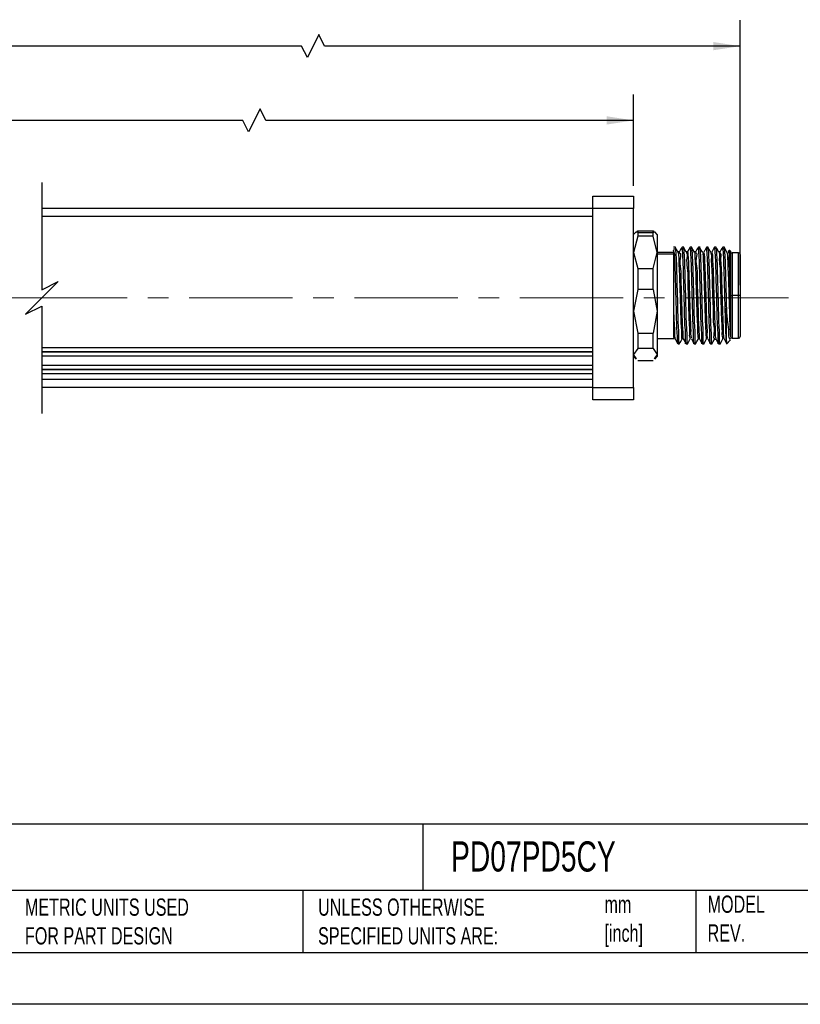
# Model space of a CAD drawing. Header units: millimetres. Extents: x 0 to 279, y 0 to 216.
# Tile 2 of 4: x 106 to 202, y 0 to 121. Entities that reach past the tile are written whole.
import ezdxf

# ---------------------------------------------------------------- set-up
doc = ezdxf.new("R2010")
doc.units = ezdxf.units.MM
doc.linetypes.add('CENTERX2', pattern=[20.32, 12.7, -2.54, 2.54, -2.54])
doc.layers.add('CENTER', color=40, linetype='CENTERX2')
doc.layers.add('DIMENSIONS', color=140, linetype='Continuous', lineweight=25)
doc.layers.add('TEXT', color=140, linetype='Continuous', lineweight=25)
doc.styles.add('SLDTEXTSTYLE0', font='TXT', dxfattribs={"width": 0.7})
doc.dimstyles.new('SLDDIMSTYLE1', dxfattribs={"dimtxt": 2.158008, "dimasz": 3.302, "dimexe": 0, "dimexo": 0.0625, "dimgap": 0.539502, "dimtad": 0, "dimtih": 1, "dimtoh": 1, "dimdec": 1, "dimrnd": 1e-09, "dimzin": 4, "dimdsep": 46, "dimtxsty": 'SLDTEXTSTYLE0', "dimsah": 1, "dimcen": 0.09, "dimadec": 0, "dimazin": 1, "dimtfac": 1, "dimtdec": 1, "dimtofl": 0, "dimtmove": 0, "dimatfit": 3, "dimfxl": 0, "dimfrac": 2, "dimtolj": 1, "dimtzin": 12, "dimarcsym": 0})
doc.dimstyles.new('SLDDIMSTYLE3', dxfattribs={"dimtxt": 2.158008, "dimasz": 3.302, "dimexe": 0, "dimexo": 0.0625, "dimgap": 0.539502, "dimtad": 0, "dimtih": 1, "dimtoh": 1, "dimdec": 1, "dimrnd": 1e-09, "dimzin": 12, "dimdsep": 46, "dimtxsty": 'SLDTEXTSTYLE0', "dimsah": 1, "dimcen": 0.09, "dimadec": 0, "dimazin": 3, "dimtfac": 1, "dimtdec": 1, "dimtofl": 0, "dimtmove": 0, "dimatfit": 3, "dimfxl": 0, "dimfrac": 2, "dimtolj": 1, "dimtzin": 12, "dimarcsym": 0})

# ---------------------------------------------------------------- blocks, each defined once
blk = doc.blocks.new('_D_5')
at = {"layer": 'DIMENSIONS'}
for p, q in [((30.26, 100.55), (30.26, 111.76)), ((181.64, 100.55), (181.64, 111.76)), ((135.74, 110), (134.33, 107.18)), ((136.44, 108.59), (135.74, 110)), ((30.26, 108.59), (81.4, 108.59)), ((84.32, 108.59), (83.6, 108.59)), ((83.6, 108.59), (83.6, 105.16)), ((92.53, 108.59), (93.25, 108.59)), ((93.25, 108.59), (93.25, 105.16)), ((133.62, 108.59), (95.45, 108.59)), ((134.33, 107.18), (133.62, 108.59)), ((181.64, 108.59), (136.44, 108.59)), ((83.6, 105.16), (84.32, 105.16)), ((93.25, 105.16), (92.53, 105.16))]:
    blk.add_line(p, q, dxfattribs=at)
for points in [[(30.26, 108.59), (33.56, 108.08), (33.56, 109.1)], [(181.64, 108.59), (178.34, 109.1), (178.34, 108.08)]]:
    blk.add_solid(points, dxfattribs=at)
at = {"layer": 'DIMENSIONS', "char_height": 2.117, "attachment_point": 1, "style": 'SLDTEXTSTYLE0'}
for s, insert in [('660.0', (84.32, 111.8)), ('25.98', (84.32, 107.89))]:
    blk.add_mtext(s, dxfattribs=dict(at, insert=insert))
blk = doc.blocks.new('_D_6')
at = {"layer": 'DIMENSIONS'}
for p, q in [((30.26, 100.55), (30.26, 120.89)), ((194.74, 88.35), (194.74, 120.89)), ((142.96, 119.13), (141.55, 116.3)), ((143.66, 117.71), (142.96, 119.13)), ((30.26, 117.71), (82.74, 117.71)), ((85.66, 117.71), (84.93, 117.71)), ((84.93, 117.71), (84.93, 114.28)), ((93.87, 117.71), (94.59, 117.71)), ((94.59, 117.71), (94.59, 114.28)), ((140.84, 117.71), (96.79, 117.71)), ((141.55, 116.3), (140.84, 117.71)), ((194.74, 117.71), (143.66, 117.71)), ((84.93, 114.28), (85.66, 114.28)), ((94.59, 114.28), (93.87, 114.28))]:
    blk.add_line(p, q, dxfattribs=at)
for points in [[(30.26, 117.71), (33.56, 117.21), (33.56, 118.22)], [(194.74, 117.71), (191.44, 118.22), (191.44, 117.21)]]:
    blk.add_solid(points, dxfattribs=at)
at = {"layer": 'DIMENSIONS', "char_height": 2.117, "attachment_point": 1, "style": 'SLDTEXTSTYLE0'}
for s, insert in [('673.1', (85.66, 120.93)), ('26.50', (85.66, 117.01))]:
    blk.add_mtext(s, dxfattribs=dict(at, insert=insert))

msp = doc.modelspace()

# ---------------------------------------------------------------- linework, layer by layer
for p, q in [((176.64, 99.28), (181.64, 99.28)), ((176.64, 97.78), (176.64, 99.28)), ((181.64, 99.28), (181.64, 97.78)), ((176.64, 97.78), (108.92, 97.78)), ((176.64, 96.78), (108.92, 96.78)), ((181.64, 97.78), (176.64, 97.78)), ((176.64, 75.78), (176.64, 97.78)), ((181.64, 75.78), (181.64, 97.78)), ((181.96, 94.89), (181.64, 94.58)), ((182, 94.84), (182.14, 95.04)), ((182.14, 95.04), (182.14, 94.8)), ((182.14, 95.04), (184.04, 95.04)), ((182.14, 94.8), (182.14, 94.35)), ((182.14, 94.8), (184.04, 94.8)), ((184.04, 94.8), (184.04, 95.04)), ((184.04, 95.04), (184.18, 94.84)), ((184.04, 94.35), (184.04, 94.8)), ((184.54, 94.58), (184.23, 94.89)), ((184.54, 94.58), (184.54, 92.38)), ((182.14, 94.35), (181.64, 92.38)), ((184.04, 94.35), (182.14, 94.35)), ((184.54, 92.38), (184.04, 94.35)), ((181.64, 92.38), (182.14, 90.41)), ((184.04, 90.41), (184.54, 92.38)), ((186.54, 92.38), (184.54, 92.38)), ((184.54, 92.38), (184.54, 85.14)), ((184.54, 92.2), (186.54, 92.2)), ((186.8, 93.03), (186.54, 93.03)), ((186.54, 92.82), (186.79, 92.82)), ((186.69, 92.07), (186.54, 92.66)), ((186.54, 92.66), (186.54, 91.85)), ((186.75, 92.93), (186.79, 92.82)), ((187.26, 92.43), (187.1, 92.43)), ((187.64, 92.82), (187.59, 92.94)), ((187.8, 93.03), (187.6, 93.03)), ((187.79, 92.82), (187.64, 92.82)), ((187.75, 92.93), (187.79, 92.82)), ((188.26, 92.43), (188.1, 92.43)), ((188.64, 92.82), (188.59, 92.95)), ((188.8, 93.03), (188.6, 93.03)), ((188.79, 92.82), (188.64, 92.82)), ((188.75, 92.93), (188.79, 92.82)), ((189.26, 92.43), (189.1, 92.43)), ((189.64, 92.82), (189.59, 92.94)), ((189.8, 93.03), (189.6, 93.03)), ((189.79, 92.82), (189.64, 92.82)), ((189.78, 92.88), (189.79, 92.82)), ((190.23, 92.31), (190.25, 92.42)), ((190.8, 93.03), (190.6, 93.03)), ((190.64, 92.82), (190.62, 92.92)), ((190.79, 92.82), (190.64, 92.82)), ((190.75, 92.93), (190.79, 92.82)), ((191.64, 92.82), (191.59, 92.94)), ((191.8, 93.03), (191.6, 93.03)), ((191.79, 92.82), (191.64, 92.82)), ((191.75, 92.93), (191.79, 92.82)), ((192.26, 92.43), (192.1, 92.43)), ((192.64, 92.82), (192.59, 92.94)), ((192.8, 93.03), (192.6, 93.03)), ((192.64, 92.82), (192.79, 92.82)), ((192.75, 92.93), (192.79, 92.82)), ((193.36, 92.62), (193.24, 92.42)), ((193.54, 92.53), (193.42, 92.65)), ((193.54, 92.53), (193.54, 87.75)), ((194.54, 92.33), (193.74, 92.33)), ((193.74, 92.33), (193.74, 87.08)), ((194.54, 87.08), (194.54, 92.33)), ((194.74, 92.13), (194.74, 87.08)), ((186.54, 91.85), (186.54, 85.81)), ((182.14, 90.41), (182.14, 87.83)), ((182.14, 90.41), (184.04, 90.41)), ((184.04, 87.83), (184.04, 90.41)), ((182.14, 87.83), (181.64, 85.14)), ((184.04, 87.83), (182.14, 87.83)), ((184.04, 87.83), (184.54, 85.14)), ((193.54, 87.75), (193.54, 85.81)), ((193.54, 87.08), (193.74, 87.08)), ((194.54, 87.08), (193.74, 87.08)), ((193.74, 87.08), (193.74, 81.83)), ((194.74, 87.08), (194.54, 87.08)), ((194.54, 81.83), (194.54, 87.08)), ((194.74, 87.08), (194.74, 82.03)), ((181.64, 85.14), (182.14, 82.45)), ((184.54, 85.14), (184.04, 82.45)), ((184.54, 85.14), (184.54, 79.83)), ((186.54, 85.81), (186.54, 82.04)), ((193.04, 81.52), (193.04, 85.54)), ((193.54, 85.81), (193.54, 82.04)), ((182.14, 82.45), (184.04, 82.45)), ((182.14, 82.45), (182.14, 80.55)), ((184.04, 80.55), (184.04, 82.45)), ((184.54, 81.78), (186.54, 81.78)), ((186.54, 82.04), (186.6, 81.73)), ((187.1, 81.13), (187.3, 81.13)), ((188.1, 81.13), (188.3, 81.13)), ((189.1, 81.13), (189.3, 81.13)), ((190.1, 81.13), (190.3, 81.13)), ((191.1, 81.13), (191.3, 81.13)), ((191.6, 81.73), (191.75, 81.73)), ((192.1, 81.13), (192.3, 81.13)), ((193.04, 81.12), (193.55, 81.63)), ((193.47, 81.73), (193.56, 81.88)), ((193.74, 81.83), (194.54, 81.83)), ((108.92, 80.68), (176.64, 80.68)), ((108.92, 80.19), (176.64, 80.19)), ((108.92, 80.15), (176.64, 80.15)), ((182.14, 80.55), (181.64, 79.83)), ((184.04, 80.55), (182.14, 80.55)), ((184.04, 80.55), (184.54, 79.83)), ((108.92, 79.66), (176.64, 79.66)), ((182, 79.31), (181.64, 79.83)), ((181.64, 79.58), (181.96, 79.26)), ((182.14, 79.11), (184.04, 79.11)), ((184.54, 79.83), (184.18, 79.31)), ((184.23, 79.26), (184.54, 79.58)), ((184.54, 79.83), (184.54, 79.58)), ((108.92, 78.52), (176.64, 78.52)), ((108.92, 78.03), (176.64, 78.03)), ((108.92, 78), (176.64, 78)), ((108.92, 77.51), (176.64, 77.51)), ((176.64, 76.78), (108.92, 76.78)), ((176.64, 75.78), (108.92, 75.78)), ((176.64, 75.78), (181.64, 75.78)), ((176.64, 74.28), (176.64, 75.78)), ((181.64, 75.78), (181.64, 74.28)), ((181.64, 74.28), (176.64, 74.28))]:
    msp.add_line(p, q)
at = {"color": 7, "linetype": 'Continuous'}
msp.add_line((279.4, 0), (0, 0), dxfattribs=at)
at = {"flags": 128}
for points in [[(186.69, 92.07), (186.62, 91.96), (186.54, 91.85)], [(187.11, 92.41), (186.93, 92.72), (186.76, 93.02)], [(187.6, 93.02), (187.42, 92.72), (187.24, 92.42)], [(188.11, 92.41), (187.93, 92.72), (187.76, 93.02)], [(188.59, 93.02), (188.42, 92.72), (188.24, 92.41)], [(189.11, 92.42), (188.93, 92.72), (188.76, 93.02)], [(189.6, 93.03), (189.42, 92.72), (189.24, 92.42)], [(190.13, 92.35), (189.95, 92.65), (189.77, 92.95)], [(191.11, 92.42), (190.93, 92.72), (190.76, 93.02)], [(191.6, 93.02), (191.42, 92.72), (191.24, 92.42)], [(192.11, 92.42), (191.93, 92.72), (191.76, 93.02)], [(192.6, 93.02), (192.42, 92.72), (192.24, 92.42)], [(193.11, 92.41), (192.93, 92.72), (192.76, 93.02)], [(186.75, 81.74), (186.92, 81.43), (187.1, 81.13)], [(187.25, 81.13), (187.43, 81.43), (187.61, 81.74)], [(187.74, 81.74), (187.92, 81.44), (188.09, 81.13)], [(188.26, 81.13), (188.43, 81.43), (188.61, 81.74)], [(188.74, 81.74), (188.92, 81.43), (189.1, 81.13)], [(189.26, 81.13), (189.43, 81.43), (189.61, 81.74)], [(189.75, 81.74), (189.92, 81.43), (190.1, 81.13)], [(190.26, 81.13), (190.43, 81.43), (190.61, 81.74)], [(190.75, 81.74), (190.92, 81.43), (191.1, 81.13)], [(191.26, 81.13), (191.43, 81.43), (191.61, 81.74)], [(191.74, 81.74), (191.92, 81.44), (192.09, 81.13)], [(192.26, 81.13), (192.43, 81.43), (192.61, 81.74)], [(192.75, 81.74), (192.92, 81.43), (193.1, 81.13)]]:
    msp.add_lwpolyline(points, dxfattribs=at)
for centre, start, end in [((193.74, 92.13), 90.0051, 179.9938), ((194.54, 92.13), 0.0062, 89.9949), ((193.74, 82.03), 180.0063, 269.9947), ((194.54, 82.03), 270.0053, 359.9937)]:
    msp.add_arc(centre, 0.2, start, end)
for points, knots in [([(187.1, 81.2), (187.1, 81.18), (187.03, 80.97), (187.03, 82.27), (186.95, 82.92), (186.92, 84.82), (186.86, 86.69), (186.81, 88.7), (186.76, 90.49), (186.71, 91.59), (186.69, 92.07)], [0, 0, 0, 0, 0.004389, 0.055202, 0.16638, 0.324301, 0.509477, 0.699035, 0.869561, 1, 1, 1, 1]), ([(186.79, 92.82), (186.81, 92.48), (186.88, 91.56), (186.92, 89.91), (186.98, 87.8), (187.05, 85.68), (187.07, 83.44), (187.2, 82.6), (187.14, 80.94), (187.25, 81.22), (187.26, 81.24)], [0, 0, 0, 0, 0.087716, 0.236642, 0.424168, 0.621772, 0.799393, 0.930024, 0.993877, 1, 1, 1, 1]), ([(187.11, 92.35), (187.12, 92.3), (187.2, 91.99), (187.18, 91.22), (187.27, 89.96), (187.31, 88.36), (187.36, 86.59), (187.42, 84.96), (187.45, 83.32), (187.54, 82.73), (187.52, 81.6), (187.6, 81.79), (187.6, 81.81)], [0, 0, 0, 0, 0.014122, 0.090655, 0.214291, 0.370656, 0.541528, 0.706991, 0.847764, 0.947459, 0.994572, 1, 1, 1, 1]), ([(187.25, 92.34), (187.26, 92.34), (187.5, 92.26), (187.2, 91.33), (187.47, 90.29), (187.44, 88.6), (187.52, 86.79), (187.57, 85.08), (187.61, 83.34), (187.68, 82.78), (187.69, 81.59), (187.74, 81.75), (187.74, 81.76)], [0, 0, 0, 0, 0.003791, 0.068685, 0.188052, 0.346787, 0.52471, 0.69919, 0.848041, 0.952359, 0.999017, 1, 1, 1, 1]), ([(188.1, 81.23), (188.09, 81.21), (187.99, 80.94), (188.05, 82.61), (187.92, 83.43), (187.9, 85.68), (187.83, 87.8), (187.77, 89.91), (187.73, 91.56), (187.66, 92.48), (187.64, 92.82)], [0, 0, 0, 0, 0.00466, 0.068608, 0.19943, 0.377313, 0.575208, 0.76301, 0.912155, 1, 1, 1, 1]), ([(187.79, 92.82), (187.81, 92.48), (187.88, 91.56), (187.92, 89.91), (187.98, 87.8), (188.05, 85.68), (188.07, 83.44), (188.2, 82.6), (188.14, 80.94), (188.25, 81.22), (188.26, 81.25)], [0, 0, 0, 0, 0.0877015, 0.2366038, 0.4240995, 0.6216713, 0.7992637, 0.9298727, 0.9937163, 1, 1, 1, 1]), ([(188.11, 92.34), (188.11, 92.34), (188.32, 92.25), (188.06, 91.42), (188.31, 90.43), (188.27, 88.85), (188.35, 87.14), (188.41, 85.41), (188.41, 83.85), (188.58, 82.74), (188.43, 82), (188.59, 81.81), (188.61, 81.79)], [0, 0, 0, 0, 0.002136, 0.062719, 0.174079, 0.323309, 0.493032, 0.663466, 0.814745, 0.929243, 0.993672, 1, 1, 1, 1]), ([(188.24, 92.37), (188.25, 92.39), (188.27, 92.55), (188.36, 91.61), (188.37, 91.07), (188.44, 89.43), (188.48, 87.77), (188.54, 85.92), (188.57, 84.24), (188.68, 82.94), (188.63, 82.14), (188.73, 81.85), (188.75, 81.82)], [0, 0, 0, 0, 0.005631, 0.038695, 0.131027, 0.27112, 0.441194, 0.61963, 0.783741, 0.912665, 0.990051, 1, 1, 1, 1]), ([(189.1, 81.23), (189.09, 81.21), (188.99, 80.94), (189.05, 82.61), (188.92, 83.43), (188.9, 85.68), (188.83, 87.8), (188.77, 89.91), (188.73, 91.56), (188.66, 92.48), (188.64, 92.82)], [0, 0, 0, 0, 0.00466, 0.068608, 0.199431, 0.377313, 0.575208, 0.76301, 0.912155, 1, 1, 1, 1]), ([(188.79, 92.82), (188.81, 92.48), (188.88, 91.56), (188.92, 89.91), (188.98, 87.8), (189.05, 85.68), (189.07, 83.44), (189.2, 82.6), (189.14, 80.94), (189.25, 81.22), (189.26, 81.25)], [0, 0, 0, 0, 0.0876883, 0.2365684, 0.4240361, 0.6215784, 0.7991442, 0.9297334, 0.9935668, 1, 1, 1, 1]), ([(189.11, 92.4), (189.11, 92.4), (189.16, 92.56), (189.16, 91.46), (189.24, 90.93), (189.28, 89.3), (189.33, 87.69), (189.38, 85.92), (189.43, 84.3), (189.5, 83.01), (189.5, 82.19), (189.58, 81.83), (189.6, 81.75)], [0, 0, 0, 0, 0.0013939, 0.0444661, 0.1405868, 0.2786812, 0.4426701, 0.6134388, 0.7710817, 0.8972326, 0.9772273, 1, 1, 1, 1]), ([(189.25, 92.34), (189.26, 92.34), (189.5, 92.36), (189.19, 91.29), (189.48, 90.37), (189.43, 88.65), (189.52, 86.86), (189.57, 85.14), (189.6, 83.39), (189.69, 82.8), (189.68, 81.59), (189.74, 81.77), (189.75, 81.78)], [0, 0, 0, 0, 0.003337, 0.066098, 0.183648, 0.341114, 0.518477, 0.693181, 0.843011, 0.948939, 0.997624, 1, 1, 1, 1]), ([(190.1, 81.23), (190.09, 81.21), (189.99, 80.94), (190.05, 82.61), (189.92, 83.43), (189.9, 85.68), (189.83, 87.8), (189.77, 89.91), (189.73, 91.56), (189.66, 92.48), (189.64, 92.82)], [0, 0, 0, 0, 0.00466, 0.068608, 0.199431, 0.377313, 0.575208, 0.76301, 0.912155, 1, 1, 1, 1]), ([(189.79, 92.82), (189.81, 92.48), (189.88, 91.56), (189.92, 89.91), (189.98, 87.8), (190.05, 85.68), (190.07, 83.44), (190.2, 82.6), (190.14, 80.94), (190.25, 81.22), (190.26, 81.25)], [0, 0, 0, 0, 0.087686, 0.236562, 0.424025, 0.621562, 0.799123, 0.929709, 0.993541, 1, 1, 1, 1]), ([(190.12, 92.28), (190.13, 92.23), (190.2, 91.91), (190.19, 91.12), (190.27, 89.82), (190.31, 88.19), (190.37, 86.41), (190.42, 84.8), (190.46, 83.2), (190.52, 82.63), (190.55, 81.59), (190.6, 81.78), (190.61, 81.81)], [0, 0, 0, 0, 0.01176, 0.093587, 0.221787, 0.38139, 0.553722, 0.718614, 0.856768, 0.952038, 0.99342, 1, 1, 1, 1]), ([(190.62, 93), (190.56, 92.9), (190.44, 92.7), (190.33, 92.5), (190.27, 92.4)], [0, 0, 0, 0, 0.49996, 1, 1, 1, 1]), ([(190.27, 92.33), (190.28, 92.29), (190.35, 92), (190.34, 91.28), (190.42, 90.09), (190.46, 88.58), (190.51, 86.9), (190.57, 85.25), (190.58, 83.78), (190.71, 82.7), (190.62, 82.04), (190.74, 81.82), (190.75, 81.8)], [0, 0, 0, 0, 0.012595, 0.08563, 0.202785, 0.351581, 0.516124, 0.67883, 0.822311, 0.931245, 0.994049, 1, 1, 1, 1]), ([(191.1, 81.23), (191.09, 81.21), (190.99, 80.94), (191.05, 82.61), (190.92, 83.43), (190.9, 85.68), (190.83, 87.8), (190.77, 89.91), (190.73, 91.56), (190.66, 92.48), (190.64, 92.82)], [0, 0, 0, 0, 0.00466, 0.068608, 0.199431, 0.377313, 0.575208, 0.76301, 0.912155, 1, 1, 1, 1]), ([(190.79, 92.82), (190.81, 92.48), (190.88, 91.56), (190.92, 89.91), (190.98, 87.8), (191.05, 85.68), (191.07, 83.44), (191.2, 82.6), (191.14, 80.94), (191.25, 81.22), (191.26, 81.25)], [0, 0, 0, 0, 0.087698, 0.236596, 0.424085, 0.621651, 0.799238, 0.929843, 0.993684, 1, 1, 1, 1]), ([(191.1, 92.34), (191.11, 92.32), (191.24, 92.09), (191.14, 91.38), (191.28, 90.21), (191.29, 88.64), (191.35, 86.89), (191.43, 85.21), (191.39, 83.57), (191.64, 82.8), (191.39, 81.72), (191.59, 81.8), (191.61, 81.81)], [0, 0, 0, 0, 0.0058818, 0.073597, 0.1908933, 0.3441003, 0.5152983, 0.6844514, 0.8317634, 0.9400081, 0.9965988, 1, 1, 1, 1]), ([(191.25, 92.4), (191.26, 92.35), (191.36, 92.09), (191.32, 91.39), (191.42, 90.26), (191.45, 88.78), (191.5, 87.11), (191.56, 85.45), (191.59, 83.95), (191.68, 82.8), (191.65, 82.11), (191.73, 81.84), (191.75, 81.8)], [0, 0, 0, 0, 0.013693, 0.080129, 0.191633, 0.336338, 0.49879, 0.661631, 0.807457, 0.920696, 0.98929, 1, 1, 1, 1]), ([(192.1, 81.23), (192.09, 81.21), (191.99, 80.94), (192.05, 82.61), (191.92, 83.43), (191.9, 85.68), (191.83, 87.8), (191.77, 89.91), (191.73, 91.56), (191.66, 92.48), (191.64, 92.82)], [0, 0, 0, 0, 0.0046604, 0.0686079, 0.1994301, 0.3773126, 0.5752074, 0.7630096, 0.9121552, 1, 1, 1, 1]), ([(191.79, 92.82), (191.81, 92.48), (191.88, 91.56), (191.92, 89.91), (191.98, 87.8), (192.05, 85.68), (192.07, 83.43), (192.2, 82.61), (192.14, 80.94), (192.24, 81.21), (192.25, 81.23)], [0, 0, 0, 0, 0.087845, 0.23699, 0.424792, 0.622687, 0.800569, 0.931392, 0.99534, 1, 1, 1, 1]), ([(192.1, 92.35), (192.1, 92.36), (192.24, 92.52), (192.11, 91.35), (192.28, 90.7), (192.27, 89.04), (192.34, 87.39), (192.39, 85.62), (192.42, 84.04), (192.53, 82.83), (192.48, 82.09), (192.59, 81.81), (192.6, 81.77)], [0, 0, 0, 0, 0.0031151, 0.0557222, 0.1603014, 0.3047059, 0.4720517, 0.6427551, 0.7968377, 0.9162762, 0.9871426, 1, 1, 1, 1]), ([(192.25, 92.37), (192.26, 92.35), (192.4, 92.16), (192.28, 91.49), (192.43, 90.43), (192.44, 88.97), (192.5, 87.33), (192.55, 85.65), (192.59, 84.13), (192.66, 82.92), (192.66, 82.17), (192.73, 81.84), (192.75, 81.78)], [0, 0, 0, 0, 0.006941, 0.067131, 0.173528, 0.314823, 0.475929, 0.639632, 0.788437, 0.906451, 0.981099, 1, 1, 1, 1]), ([(193.04, 81.52), (193.02, 81.83), (192.98, 82.6), (192.94, 83.94), (192.89, 85.59), (192.84, 87.38), (192.8, 89.14), (192.75, 90.7), (192.71, 91.91), (192.66, 92.57), (192.64, 92.82)], [0, 0, 0, 0, 0.082417, 0.204817, 0.35525, 0.519005, 0.680066, 0.822681, 0.932906, 1, 1, 1, 1]), ([(192.79, 92.82), (192.81, 92.48), (192.88, 91.56), (192.92, 89.9), (192.98, 87.81), (193.02, 86.31), (193.04, 85.54)], [0, 0, 0, 0, 0.141074, 0.380593, 0.682192, 1, 1, 1, 1]), ([(193.11, 92.41), (193.13, 92.28), (193.19, 91.83), (193.21, 90.89), (193.28, 89.51), (193.32, 87.84), (193.38, 86.08), (193.43, 84.44), (193.47, 83.1), (193.52, 82.34), (193.54, 82.04)], [0, 0, 0, 0, 0.037457, 0.131574, 0.270475, 0.437931, 0.614344, 0.779067, 0.912826, 1, 1, 1, 1]), ([(193.25, 92.36), (193.26, 92.36), (193.47, 92.34), (193.21, 91.48), (193.46, 90.65), (193.42, 89.15), (193.5, 87.54), (193.53, 86.39), (193.54, 85.81)], [0, 0, 0, 0, 0.005333, 0.092224, 0.255389, 0.477514, 0.734884, 1, 1, 1, 1]), ([(193.39, 92.6), (193.4, 92.62), (193.43, 92.82), (193.44, 91.67), (193.48, 91.08), (193.51, 89.41), (193.53, 88.33), (193.54, 87.75)], [0, 0, 0, 0, 0.011682, 0.110609, 0.327898, 0.636776, 1, 1, 1, 1]), ([(186.54, 85.81), (186.55, 85.23), (186.57, 84.19), (186.69, 82.9), (186.62, 82.12), (186.74, 81.84), (186.75, 81.81)], [0, 0, 0, 0, 0.435478, 0.775365, 0.97657, 1, 1, 1, 1]), ([(193.04, 85.54), (193.07, 84.96), (193.12, 83.94), (193.34, 82.74), (193.26, 81.95), (193.44, 81.75), (193.45, 81.74)], [0, 0, 0, 0, 0.450264, 0.790314, 0.988787, 1, 1, 1, 1]), ([(193.04, 81.52), (193.04, 81.31), (193.04, 81.07), (193.08, 81.2), (193.08, 81.21)], [0, 0, 0, 0, 0.9070186, 1, 1, 1, 1])]:
    msp.add_open_spline(points, degree=3, knots=knots)
at = {"layer": 'CENTER', "linetype": 'CENTERX2', "lineweight": 18}
for p, q in [((109.27, 86.78), (23.91, 86.78)), ((221, 86.78), (108.92, 86.78))]:
    msp.add_line(p, q, dxfattribs=at)
at = {"layer": 'DIMENSIONS', "color": 140}
for p, q in [((108.92, 100.95), (108.92, 87.78)), ((108.92, 87.78), (110.92, 88.78)), ((110.92, 88.78), (108.92, 86.78)), ((108.92, 86.78), (106.92, 84.78)), ((106.92, 84.78), (108.92, 85.78)), ((108.92, 85.78), (108.92, 72.6))]:
    msp.add_line(p, q, dxfattribs=at)
at = {"layer": 'TEXT'}
for p, q in [((273.05, 22.13), (6.35, 22.13)), ((155.76, 22.13), (155.76, 13.97)), ((273.05, 13.97), (6.35, 13.97)), ((141, 13.97), (141, 6.35)), ((189.3, 13.97), (189.3, 6.35)), ((6.35, 6.35), (273.05, 6.35))]:
    msp.add_line(p, q, dxfattribs=at)

# ---------------------------------------------------------------- texts
at = {"layer": 'TEXT', "attachment_point": 1, "style": 'SLDTEXTSTYLE0'}
for s, insert, char_height in [('PD07PD5CY', (159.21, 20.02), 3.704), ('MODEL ^JREV.', (190.73, 13.36), 2.1167), ('METRIC UNITS USED ^JFOR PART DESIGN', (106.85, 13), 2.1167), ('UNLESS OTHERWISE ^JSPECIFIED UNITS ARE:', (142.87, 13), 2.1167), ('mm^J[inch]', (178.06, 13.33), 2.117)]:
    msp.add_mtext(s, dxfattribs=dict(at, insert=insert, char_height=char_height))

# ---------------------------------------------------------------- dimensions: what is measured, and where the dimension line sits
at = {"layer": 'DIMENSIONS'}
for base, p2, text, dimstyle, picture, middle in [((194.74, 117.71), (194.74, 87.08), '673.1', 'SLDDIMSTYLE3', '_D_6', (89.76, 117.71)), ((181.64, 108.59), (181.64, 99.28), '660.0', 'SLDDIMSTYLE1', '_D_5', (88.43, 108.59))]:
    dim = msp.add_linear_dim(base=base, p1=(30.26, 99.28), p2=p2, text=text, dimstyle=dimstyle, dxfattribs=at)
    dim.commit()
    dim.dimension.update_dxf_attribs({"geometry": picture, "text_midpoint": middle, "dimtype": 160})

doc.saveas('drawing.dxf')
